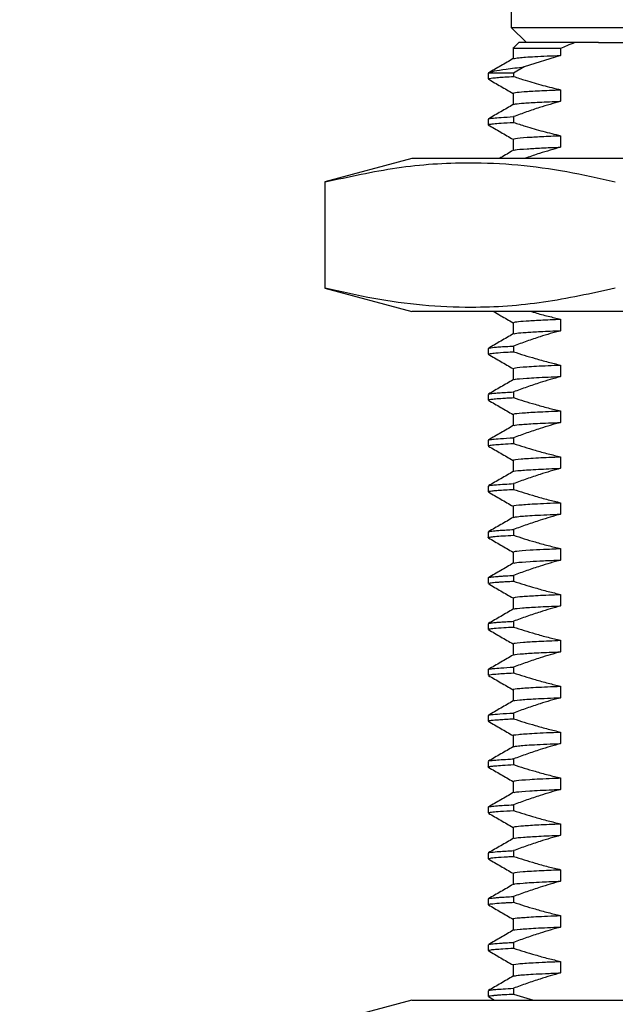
# Model space of a CAD drawing. Header units: millimetres. Extents: x 15 to 415, y 5 to 292.
# Tile 20 of 34: x 173 to 192, y 104 to 136. Entities that reach past the tile are written whole.
import ezdxf

# ---------------------------------------------------------------- set-up
doc = ezdxf.new("R2010")
doc.units = ezdxf.units.MM
doc.styles.add('SLDTEXTSTYLE0', font='TXT', dxfattribs={"width": 0.75})
doc.dimstyles.new('SLDDIMSTYLE5', dxfattribs={"dimtxt": 2.645833, "dimasz": 3.302, "dimexe": 0, "dimexo": 0.0625, "dimgap": 0.661458, "dimtad": 0, "dimtih": 1, "dimtoh": 1, "dimdec": 1, "dimrnd": 1e-09, "dimzin": 12, "dimdsep": 46, "dimtxsty": 'SLDTEXTSTYLE0', "dimsah": 1, "dimcen": 0.09, "dimadec": 0, "dimazin": 3, "dimtfac": 1, "dimtdec": 1, "dimtofl": 0, "dimtmove": 0, "dimatfit": 3, "dimfxl": 1, "dimfrac": 2, "dimtolj": 1, "dimtzin": 12, "dimarcsym": 0})

# ---------------------------------------------------------------- blocks, each defined once
blk = doc.blocks.new('_D_14')
at = {"color": 7, "linetype": 'Continuous', "lineweight": 0}
for p, q in [((191.439, 189.067), (149.244, 189.067)), ((150.244, 189.067), (150.244, 145.787)), ((150.244, 80.417), (150.244, 137.379)), ((196.871, 80.417), (149.244, 80.417))]:
    blk.add_line(p, q, dxfattribs=at)
at = {"color": 7, "linetype": 'Continuous', "lineweight": 18}
for points in [[(150.244, 189.067), (149.736, 185.765), (150.752, 185.765)], [(150.244, 80.417), (150.752, 83.719), (149.736, 83.719)]]:
    blk.add_solid(points, dxfattribs=at)
at = {"color": 7, "linetype": 'Continuous', "lineweight": 18, "attachment_point": 1, "style": 'SLDTEXTSTYLE0'}
for s, insert, char_height in [('108.6', (120.936, 144.994), 2.6458), ('MAXIMUM - BEST BRIGHTNESS', (130.723, 144.994), 2.64583), ('104.9 MINIMUM - BEST HOMOGENEITY', (118.773, 140.79), 2.64583)]:
    blk.add_mtext(s, dxfattribs=dict(at, insert=insert, char_height=char_height))

msp = doc.modelspace()

# ---------------------------------------------------------------- linework, layer by layer
at = {"color": 7, "linetype": 'Continuous', "lineweight": 25}
for p, q in [((188.821, 139.067), (188.821, 135.567)), ((188.821, 135.567), (189.321, 135.067)), ((188.821, 135.567), (217.142, 135.567)), ((188.883, 134.911), (188.883, 134.539)), ((189.071, 135.067), (188.888, 134.884)), ((190.903, 135.067), (189.071, 135.067)), ((191.68, 135.067), (190.903, 135.067)), ((191.68, 135.067), (195.371, 135.067)), ((190.439, 134.649), (189.245, 134.272)), ((190.439, 134.879), (190.439, 134.649)), ((189.245, 134.272), (188.902, 134.067)), ((188.071, 134.067), (188.071, 133.88)), ((188.902, 134.067), (188.071, 134.067)), ((188.902, 134.067), (188.902, 133.959)), ((188.883, 133.411), (188.883, 133.039)), ((190.439, 133.524), (190.439, 133.149)), ((188.902, 132.647), (188.902, 132.459)), ((188.071, 132.567), (188.071, 132.38)), ((188.076, 132.567), (188.072, 132.57)), ((190.439, 132.024), (190.439, 131.649)), ((188.883, 131.911), (188.883, 131.539)), ((185.571, 131.276), (182.721, 130.512)), ((203.071, 131.276), (185.571, 131.276)), ((182.721, 130.512), (182.721, 127.039)), ((182.736, 130.512), (182.721, 130.512)), ((182.736, 127.039), (182.736, 130.512)), ((182.721, 127.039), (185.571, 126.276)), ((182.721, 127.039), (182.736, 127.039)), ((203.071, 126.276), (185.571, 126.276)), ((188.883, 125.911), (188.883, 125.539)), ((190.439, 126.024), (190.439, 125.649)), ((188.071, 125.067), (188.071, 124.88)), ((188.075, 125.067), (188.074, 125.072)), ((188.902, 125.147), (188.902, 124.959)), ((188.883, 124.411), (188.883, 124.039)), ((190.439, 124.524), (190.439, 124.149)), ((188.902, 123.647), (188.902, 123.459)), ((188.071, 123.567), (188.071, 123.38)), ((190.439, 123.024), (190.439, 122.649)), ((188.883, 122.911), (188.883, 122.539)), ((188.074, 122.067), (188.071, 122.069)), ((188.071, 122.067), (188.071, 121.88)), ((188.902, 122.147), (188.902, 121.959)), ((188.883, 121.411), (188.883, 121.039)), ((190.439, 121.524), (190.439, 121.149)), ((188.071, 120.567), (188.071, 120.38)), ((188.902, 120.647), (188.902, 120.459)), ((188.883, 119.911), (188.883, 119.539)), ((190.439, 120.024), (190.439, 119.649)), ((188.902, 119.147), (188.902, 118.959)), ((188.071, 119.067), (188.071, 118.88)), ((190.439, 118.524), (190.439, 118.149)), ((188.883, 118.411), (188.883, 118.039)), ((188.071, 117.567), (188.071, 117.38)), ((188.902, 117.647), (188.902, 117.459)), ((188.883, 116.911), (188.883, 116.539)), ((190.439, 117.024), (190.439, 116.649)), ((188.071, 116.067), (188.071, 115.88)), ((188.075, 116.067), (188.072, 116.07)), ((188.902, 116.147), (188.902, 115.959)), ((188.883, 115.411), (188.883, 115.039)), ((190.439, 115.524), (190.439, 115.149)), ((188.902, 114.647), (188.902, 114.459)), ((188.071, 114.567), (188.071, 114.38)), ((190.439, 114.024), (190.439, 113.649)), ((188.883, 113.911), (188.883, 113.539)), ((188.071, 113.067), (188.071, 112.88)), ((188.902, 113.147), (188.902, 112.959)), ((188.883, 112.411), (188.883, 112.039)), ((190.439, 112.524), (190.439, 112.149)), ((188.071, 111.567), (188.071, 111.38)), ((188.902, 111.647), (188.902, 111.459)), ((188.883, 110.911), (188.883, 110.539)), ((190.439, 111.024), (190.439, 110.649)), ((188.902, 110.147), (188.902, 109.959)), ((188.071, 110.067), (188.071, 109.88)), ((190.439, 109.524), (190.439, 109.149)), ((188.883, 109.411), (188.883, 109.039)), ((188.071, 108.567), (188.071, 108.38)), ((188.902, 108.647), (188.902, 108.459)), ((188.883, 107.911), (188.883, 107.539)), ((190.439, 108.024), (190.439, 107.649)), ((188.071, 107.067), (188.071, 106.88)), ((188.902, 107.147), (188.902, 106.959)), ((188.883, 106.411), (188.883, 106.039)), ((190.439, 106.524), (190.439, 106.149)), ((188.902, 105.647), (188.902, 105.459)), ((188.071, 105.567), (188.071, 105.38)), ((190.439, 105.024), (190.439, 104.649)), ((188.883, 104.911), (188.883, 104.539)), ((188.071, 104.067), (188.071, 103.88)), ((188.076, 104.067), (188.073, 104.071)), ((188.902, 104.147), (188.902, 103.959)), ((185.571, 103.755), (182.721, 102.992)), ((185.571, 103.755), (220.571, 103.755)), ((188.076, 103.874), (188.281, 103.755)), ((188.902, 103.959), (189.555, 103.755))]:
    msp.add_line(p, q, dxfattribs=at)
for points, knots in [([(190.903, 135.067), (190.815, 135.034), (190.66, 134.974), (190.506, 134.908), (190.439, 134.879)], [0, 0, 0, 0, 0.564019, 1, 1, 1, 1]), ([(190.439, 134.879), (190.13, 134.879), (189.664, 134.879), (189.26, 134.879), (188.99, 134.879), (188.84, 134.879), (188.89, 134.879), (188.893, 134.879)], [0, 0, 0, 0, 0.331187, 0.501154, 0.67112, 0.977402, 1, 1, 1, 1]), ([(188.898, 134.543), (188.941, 134.553), (189.03, 134.576), (189.543, 134.612), (190.139, 134.637), (190.439, 134.649)], [0, 0, 0, 0, 0.314453, 0.655244, 1, 1, 1, 1]), ([(188.889, 134.543), (188.753, 134.464), (188.483, 134.308), (188.212, 134.152), (188.077, 134.074)], [0, 0, 0, 0, 0.499996, 1, 1, 1, 1]), ([(188.113, 134.082), (188.155, 134.102), (188.241, 134.141), (188.628, 134.205), (189.039, 134.25), (189.245, 134.272)], [0, 0, 0, 0, 0.31652, 0.655956, 1, 1, 1, 1]), ([(188.077, 133.88), (188.076, 133.882), (188.072, 133.888), (188.116, 133.899), (188.216, 133.913), (188.384, 133.929), (188.611, 133.944), (188.802, 133.954), (188.902, 133.959)], [0, 0, 0, 0, 0.079576, 0.240312, 0.424246, 0.631373, 0.80866, 1, 1, 1, 1]), ([(188.902, 133.959), (189.029, 133.918), (189.347, 133.814), (189.859, 133.664), (190.245, 133.571), (190.439, 133.524)], [0, 0, 0, 0, 0.249805, 0.624759, 1, 1, 1, 1]), ([(188.074, 133.875), (188.209, 133.797), (188.479, 133.641), (188.749, 133.486), (188.883, 133.408)], [0, 0, 0, 0, 0.5019594, 1, 1, 1, 1]), ([(188.892, 133.411), (188.904, 133.419), (188.93, 133.437), (189.225, 133.465), (189.704, 133.495), (190.194, 133.514), (190.439, 133.524)], [0, 0, 0, 0, 0.227551, 0.483109, 0.741222, 1, 1, 1, 1]), ([(188.889, 133.042), (188.753, 132.964), (188.483, 132.808), (188.212, 132.652), (188.076, 132.573)], [0, 0, 0, 0, 0.499996, 1, 1, 1, 1]), ([(190.439, 133.149), (190.209, 133.083), (189.836, 132.975), (189.324, 132.803), (189.043, 132.699), (188.902, 132.647)], [0, 0, 0, 0, 0.446455, 0.723182, 1, 1, 1, 1]), ([(188.911, 133.043), (188.921, 133.049), (188.948, 133.064), (189.227, 133.09), (189.703, 133.12), (190.193, 133.139), (190.439, 133.149)], [0, 0, 0, 0, 0.179692, 0.451083, 0.725189, 1, 1, 1, 1]), ([(188.082, 132.573), (188.09, 132.577), (188.11, 132.587), (188.238, 132.603), (188.48, 132.624), (188.756, 132.639), (188.902, 132.647)], [0, 0, 0, 0, 0.160334, 0.406999, 0.68689, 1, 1, 1, 1]), ([(188.075, 132.38), (188.074, 132.381), (188.063, 132.386), (188.109, 132.398), (188.234, 132.416), (188.48, 132.437), (188.756, 132.451), (188.902, 132.459)], [0, 0, 0, 0, 0.026995, 0.224618, 0.452664, 0.711127, 1, 1, 1, 1]), ([(188.074, 132.376), (188.209, 132.298), (188.479, 132.142), (188.749, 131.986), (188.883, 131.908)], [0, 0, 0, 0, 0.5016745, 1, 1, 1, 1]), ([(188.902, 132.459), (189.029, 132.418), (189.347, 132.314), (189.859, 132.164), (190.245, 132.071), (190.439, 132.024)], [0, 0, 0, 0, 0.2498053, 0.6247591, 1, 1, 1, 1]), ([(188.914, 131.911), (188.917, 131.919), (188.925, 131.939), (189.269, 131.968), (189.785, 131.998), (190.221, 132.016), (190.439, 132.024)], [0, 0, 0, 0, 0.226296, 0.544647, 0.772154, 1, 1, 1, 1]), ([(188.889, 131.543), (188.753, 131.464), (188.599, 131.375), (188.445, 131.286), (188.426, 131.276)], [0, 0, 0, 0, 0.8785247, 1, 1, 1, 1]), ([(188.927, 131.543), (188.931, 131.549), (188.943, 131.566), (189.271, 131.593), (189.784, 131.623), (190.22, 131.641), (190.439, 131.649)], [0, 0, 0, 0, 0.17691, 0.515582, 0.757611, 1, 1, 1, 1]), ([(190.439, 131.649), (190.209, 131.583), (189.836, 131.475), (189.443, 131.344), (189.279, 131.284), (189.256, 131.276)], [0, 0, 0, 0, 0.581107, 0.941294, 1, 1, 1, 1]), ([(182.736, 130.512), (183.518, 130.685), (185.082, 131.03), (187.19, 131.179), (189.043, 131.091), (190.64, 130.878), (191.699, 130.634), (192.229, 130.512)], [0, 0, 0, 0, 0.247953, 0.495845, 0.66385, 0.831951, 1, 1, 1, 1]), ([(192.229, 127.039), (191.447, 126.866), (189.883, 126.521), (187.775, 126.372), (185.922, 126.46), (184.326, 126.673), (183.266, 126.917), (182.736, 127.039)], [0, 0, 0, 0, 0.247953, 0.495845, 0.66385, 0.831951, 1, 1, 1, 1]), ([(188.246, 126.276), (188.325, 126.23), (188.537, 126.108), (188.749, 125.985), (188.883, 125.908)], [0, 0, 0, 0, 0.370676, 1, 1, 1, 1]), ([(189.491, 126.276), (189.528, 126.264), (189.709, 126.207), (190.025, 126.123), (190.305, 126.056), (190.439, 126.024)], [0, 0, 0, 0, 0.118349, 0.576954, 1, 1, 1, 1]), ([(188.895, 125.911), (188.914, 125.921), (188.948, 125.94), (189.288, 125.969), (189.753, 125.997), (190.21, 126.015), (190.439, 126.024)], [0, 0, 0, 0, 0.285125, 0.52196, 0.760755, 1, 1, 1, 1]), ([(190.439, 125.649), (190.214, 125.585), (189.844, 125.478), (189.333, 125.306), (189.045, 125.2), (188.902, 125.147)], [0, 0, 0, 0, 0.435638, 0.71777, 1, 1, 1, 1]), ([(188.921, 125.543), (188.937, 125.551), (188.97, 125.568), (189.29, 125.594), (189.753, 125.622), (190.21, 125.64), (190.439, 125.649)], [0, 0, 0, 0, 0.237778, 0.490298, 0.744909, 1, 1, 1, 1]), ([(188.889, 125.543), (188.753, 125.464), (188.483, 125.308), (188.212, 125.152), (188.077, 125.074)], [0, 0, 0, 0, 0.499996, 1, 1, 1, 1]), ([(188.075, 124.88), (188.074, 124.882), (188.072, 124.889), (188.133, 124.903), (188.313, 124.924), (188.586, 124.943), (188.824, 124.955), (188.902, 124.959)], [0, 0, 0, 0, 0.068905, 0.286142, 0.54678, 0.850804, 1, 1, 1, 1]), ([(188.079, 125.074), (188.084, 125.076), (188.098, 125.082), (188.158, 125.093), (188.265, 125.106), (188.475, 125.124), (188.732, 125.138), (188.902, 125.147)], [0, 0, 0, 0, 0.112481, 0.268111, 0.440171, 0.628659, 1, 1, 1, 1]), ([(188.902, 124.959), (189.135, 124.884), (189.512, 124.763), (190.025, 124.623), (190.305, 124.556), (190.439, 124.524)], [0, 0, 0, 0, 0.457475, 0.739678, 1, 1, 1, 1]), ([(188.076, 124.874), (188.212, 124.796), (188.481, 124.64), (188.749, 124.485), (188.883, 124.408)], [0, 0, 0, 0, 0.503432, 1, 1, 1, 1]), ([(188.915, 124.411), (188.917, 124.419), (188.921, 124.438), (189.298, 124.471), (189.849, 124.501), (190.301, 124.519), (190.439, 124.524)], [0, 0, 0, 0, 0.220679, 0.538431, 0.859526, 1, 1, 1, 1]), ([(188.889, 124.043), (188.753, 123.964), (188.483, 123.808), (188.212, 123.652), (188.077, 123.574)], [0, 0, 0, 0, 0.499996, 1, 1, 1, 1]), ([(190.439, 124.149), (190.214, 124.085), (189.844, 123.978), (189.333, 123.806), (189.045, 123.7), (188.902, 123.647)], [0, 0, 0, 0, 0.435638, 0.71777, 1, 1, 1, 1]), ([(188.927, 124.043), (188.93, 124.048), (188.939, 124.066), (189.301, 124.096), (189.849, 124.126), (190.301, 124.144), (190.439, 124.149)], [0, 0, 0, 0, 0.168971, 0.507806, 0.850206, 1, 1, 1, 1]), ([(188.089, 123.574), (188.091, 123.576), (188.097, 123.586), (188.209, 123.6), (188.4, 123.617), (188.62, 123.632), (188.811, 123.642), (188.902, 123.647)], [0, 0, 0, 0, 0.111712, 0.402529, 0.600645, 0.811533, 1, 1, 1, 1]), ([(188.076, 123.38), (188.077, 123.383), (188.079, 123.391), (188.152, 123.405), (188.298, 123.422), (188.5, 123.437), (188.711, 123.45), (188.84, 123.456), (188.902, 123.459)], [0, 0, 0, 0, 0.131575, 0.321906, 0.530453, 0.757212, 0.884146, 1, 1, 1, 1]), ([(188.076, 123.374), (188.212, 123.296), (188.481, 123.14), (188.749, 122.985), (188.883, 122.908)], [0, 0, 0, 0, 0.503432, 1, 1, 1, 1]), ([(188.902, 123.459), (189.135, 123.384), (189.512, 123.263), (190.025, 123.123), (190.305, 123.056), (190.439, 123.024)], [0, 0, 0, 0, 0.457475, 0.739678, 1, 1, 1, 1]), ([(188.922, 122.911), (188.914, 122.917), (188.891, 122.932), (189.153, 122.959), (189.637, 122.992), (190.171, 123.013), (190.439, 123.024)], [0, 0, 0, 0, 0.15638, 0.43492, 0.71695, 1, 1, 1, 1]), ([(188.889, 122.543), (188.753, 122.464), (188.483, 122.308), (188.212, 122.152), (188.077, 122.074)], [0, 0, 0, 0, 0.499996, 1, 1, 1, 1]), ([(190.439, 122.649), (190.214, 122.585), (189.844, 122.478), (189.333, 122.306), (189.045, 122.2), (188.902, 122.147)], [0, 0, 0, 0, 0.435638, 0.71777, 1, 1, 1, 1]), ([(188.921, 122.543), (188.918, 122.546), (188.904, 122.56), (189.156, 122.584), (189.636, 122.617), (190.171, 122.638), (190.439, 122.649)], [0, 0, 0, 0, 0.100429, 0.397443, 0.698178, 1, 1, 1, 1]), ([(188.082, 122.074), (188.086, 122.076), (188.101, 122.085), (188.213, 122.101), (188.456, 122.123), (188.747, 122.138), (188.902, 122.147)], [0, 0, 0, 0, 0.111094, 0.369222, 0.665528, 1, 1, 1, 1]), ([(188.079, 121.88), (188.077, 121.881), (188.063, 121.888), (188.131, 121.902), (188.289, 121.921), (188.547, 121.94), (188.78, 121.953), (188.902, 121.959)], [0, 0, 0, 0, 0.0532034, 0.279225, 0.5446041, 0.7619316, 1, 1, 1, 1]), ([(188.076, 121.874), (188.212, 121.796), (188.481, 121.64), (188.749, 121.485), (188.883, 121.408)], [0, 0, 0, 0, 0.503432, 1, 1, 1, 1]), ([(188.902, 121.959), (189.135, 121.884), (189.512, 121.763), (190.025, 121.623), (190.305, 121.556), (190.439, 121.524)], [0, 0, 0, 0, 0.457475, 0.739678, 1, 1, 1, 1]), ([(188.915, 121.411), (188.906, 121.414), (188.864, 121.429), (189.112, 121.456), (189.62, 121.491), (190.181, 121.514), (190.439, 121.524)], [0, 0, 0, 0, 0.0924414, 0.4078687, 0.7280884, 1, 1, 1, 1]), ([(188.902, 121.043), (188.9, 121.044), (188.871, 121.056), (189.118, 121.081), (189.619, 121.116), (190.181, 121.139), (190.439, 121.149)], [0, 0, 0, 0, 0.032242, 0.368592, 0.710052, 1, 1, 1, 1]), ([(190.439, 121.149), (190.214, 121.085), (189.844, 120.978), (189.333, 120.806), (189.045, 120.7), (188.902, 120.647)], [0, 0, 0, 0, 0.435638, 0.71777, 1, 1, 1, 1]), ([(188.889, 121.043), (188.753, 120.964), (188.483, 120.808), (188.212, 120.652), (188.077, 120.574)], [0, 0, 0, 0, 0.499996, 1, 1, 1, 1]), ([(188.08, 120.38), (188.081, 120.384), (188.084, 120.395), (188.199, 120.412), (188.39, 120.429), (188.613, 120.444), (188.808, 120.454), (188.902, 120.459)], [0, 0, 0, 0, 0.170593, 0.436408, 0.62458, 0.820713, 1, 1, 1, 1]), ([(188.083, 120.574), (188.085, 120.576), (188.093, 120.583), (188.173, 120.596), (188.338, 120.613), (188.58, 120.63), (188.8, 120.641), (188.902, 120.647)], [0, 0, 0, 0, 0.089079, 0.303416, 0.53697, 0.786653, 1, 1, 1, 1]), ([(188.902, 120.459), (189.135, 120.384), (189.512, 120.263), (190.025, 120.123), (190.305, 120.056), (190.439, 120.024)], [0, 0, 0, 0, 0.457475, 0.739678, 1, 1, 1, 1]), ([(188.076, 120.374), (188.212, 120.296), (188.481, 120.14), (188.749, 119.985), (188.883, 119.908)], [0, 0, 0, 0, 0.503432, 1, 1, 1, 1]), ([(188.896, 119.911), (188.892, 119.912), (188.84, 119.925), (189.046, 119.949), (189.523, 119.987), (190.133, 120.012), (190.439, 120.024)], [0, 0, 0, 0, 0.02888, 0.348213, 0.673169, 1, 1, 1, 1]), ([(188.889, 119.543), (188.753, 119.464), (188.483, 119.308), (188.212, 119.152), (188.077, 119.074)], [0, 0, 0, 0, 0.499996, 1, 1, 1, 1]), ([(190.439, 119.649), (190.214, 119.585), (189.844, 119.478), (189.333, 119.306), (189.045, 119.2), (188.902, 119.147)], [0, 0, 0, 0, 0.435638, 0.71777, 1, 1, 1, 1]), ([(188.904, 119.543), (188.942, 119.553), (189.024, 119.575), (189.533, 119.612), (190.136, 119.637), (190.439, 119.649)], [0, 0, 0, 0, 0.305213, 0.651607, 1, 1, 1, 1]), ([(188.088, 119.074), (188.095, 119.078), (188.116, 119.089), (188.257, 119.105), (188.458, 119.121), (188.658, 119.134), (188.822, 119.143), (188.902, 119.147)], [0, 0, 0, 0, 0.180762, 0.482035, 0.659303, 0.835618, 1, 1, 1, 1]), ([(188.072, 118.88), (188.072, 118.88), (188.069, 118.882), (188.078, 118.887), (188.099, 118.894), (188.155, 118.905), (188.285, 118.921), (188.534, 118.94), (188.782, 118.953), (188.902, 118.959)], [0, 0, 0, 0, 0.008428, 0.09659, 0.189131, 0.28605, 0.515907, 0.767166, 1, 1, 1, 1]), ([(188.076, 118.874), (188.212, 118.796), (188.481, 118.64), (188.749, 118.485), (188.883, 118.408)], [0, 0, 0, 0, 0.503432, 1, 1, 1, 1]), ([(188.902, 118.959), (189.135, 118.884), (189.512, 118.763), (190.025, 118.623), (190.305, 118.556), (190.439, 118.524)], [0, 0, 0, 0, 0.457475, 0.739678, 1, 1, 1, 1]), ([(188.898, 118.411), (188.915, 118.421), (188.951, 118.443), (189.342, 118.473), (189.855, 118.501), (190.244, 118.517), (190.439, 118.524)], [0, 0, 0, 0, 0.278214, 0.5968, 0.798326, 1, 1, 1, 1]), ([(188.889, 118.043), (188.753, 117.964), (188.483, 117.808), (188.212, 117.652), (188.077, 117.574)], [0, 0, 0, 0, 0.499996, 1, 1, 1, 1]), ([(190.439, 118.149), (190.214, 118.085), (189.844, 117.978), (189.333, 117.806), (189.045, 117.7), (188.902, 117.647)], [0, 0, 0, 0, 0.435638, 0.71777, 1, 1, 1, 1]), ([(188.922, 118.043), (188.937, 118.051), (188.974, 118.07), (189.344, 118.098), (189.855, 118.126), (190.244, 118.142), (190.439, 118.149)], [0, 0, 0, 0, 0.230391, 0.570086, 0.784963, 1, 1, 1, 1]), ([(188.071, 117.567), (188.071, 117.568), (188.072, 117.57), (188.08, 117.577), (188.11, 117.585), (188.179, 117.596), (188.257, 117.604), (188.36, 117.614), (188.493, 117.624), (188.667, 117.635), (188.818, 117.642), (188.902, 117.647)], [0, 0, 0, 0, 0.0328929, 0.0753337, 0.2571848, 0.3625695, 0.4735143, 0.590019, 0.7120837, 0.8397082, 1, 1, 1, 1]), ([(188.076, 117.374), (188.212, 117.296), (188.481, 117.14), (188.749, 116.985), (188.883, 116.908)], [0, 0, 0, 0, 0.503432, 1, 1, 1, 1]), ([(188.083, 117.38), (188.081, 117.383), (188.077, 117.389), (188.118, 117.398), (188.17, 117.407), (188.247, 117.416), (188.35, 117.425), (188.485, 117.435), (188.662, 117.447), (188.816, 117.455), (188.902, 117.459)], [0, 0, 0, 0, 0.138652, 0.240229, 0.347684, 0.461017, 0.580228, 0.705316, 0.836282, 1, 1, 1, 1]), ([(188.902, 117.459), (189.135, 117.384), (189.512, 117.263), (190.025, 117.123), (190.305, 117.056), (190.439, 117.024)], [0, 0, 0, 0, 0.4574745, 0.739678, 1, 1, 1, 1]), ([(188.91, 116.911), (188.908, 116.917), (188.903, 116.933), (189.165, 116.96), (189.651, 116.992), (190.176, 117.014), (190.439, 117.024)], [0, 0, 0, 0, 0.171244, 0.444993, 0.722027, 1, 1, 1, 1]), ([(190.439, 116.649), (190.214, 116.585), (189.844, 116.478), (189.333, 116.306), (189.045, 116.2), (188.902, 116.147)], [0, 0, 0, 0, 0.435638, 0.71777, 1, 1, 1, 1]), ([(188.917, 116.543), (188.917, 116.547), (188.917, 116.56), (189.168, 116.585), (189.65, 116.617), (190.176, 116.639), (190.439, 116.649)], [0, 0, 0, 0, 0.116262, 0.408172, 0.703585, 1, 1, 1, 1]), ([(188.889, 116.543), (188.753, 116.464), (188.483, 116.308), (188.212, 116.152), (188.077, 116.074)], [0, 0, 0, 0, 0.499996, 1, 1, 1, 1]), ([(188.073, 115.88), (188.072, 115.88), (188.059, 115.886), (188.111, 115.898), (188.258, 115.919), (188.527, 115.939), (188.791, 115.953), (188.902, 115.959)], [0, 0, 0, 0, 0.011644, 0.229583, 0.486884, 0.783534, 1, 1, 1, 1]), ([(188.082, 116.074), (188.091, 116.078), (188.113, 116.087), (188.207, 116.099), (188.305, 116.109), (188.366, 116.114), (188.436, 116.119), (188.514, 116.125), (188.603, 116.13), (188.727, 116.138), (188.833, 116.143), (188.902, 116.147)], [0, 0, 0, 0, 0.173191, 0.419603, 0.488393, 0.558944, 0.631254, 0.705324, 0.781154, 0.858744, 1, 1, 1, 1]), ([(188.902, 115.959), (189.135, 115.884), (189.512, 115.763), (190.025, 115.623), (190.305, 115.556), (190.439, 115.524)], [0, 0, 0, 0, 0.457475, 0.739678, 1, 1, 1, 1]), ([(188.076, 115.874), (188.212, 115.796), (188.481, 115.64), (188.749, 115.485), (188.883, 115.408)], [0, 0, 0, 0, 0.503432, 1, 1, 1, 1]), ([(188.922, 115.411), (188.913, 115.416), (188.887, 115.433), (189.168, 115.461), (189.678, 115.493), (190.185, 115.514), (190.439, 115.524)], [0, 0, 0, 0, 0.149503, 0.466022, 0.732619, 1, 1, 1, 1]), ([(188.889, 115.043), (188.753, 114.964), (188.483, 114.808), (188.212, 114.652), (188.077, 114.574)], [0, 0, 0, 0, 0.499996, 1, 1, 1, 1]), ([(190.439, 115.149), (190.214, 115.085), (189.844, 114.978), (189.333, 114.806), (189.045, 114.7), (188.902, 114.647)], [0, 0, 0, 0, 0.435638, 0.71777, 1, 1, 1, 1]), ([(188.92, 115.043), (188.916, 115.046), (188.9, 115.06), (189.172, 115.086), (189.677, 115.118), (190.185, 115.139), (190.439, 115.149)], [0, 0, 0, 0, 0.093096, 0.430607, 0.714885, 1, 1, 1, 1]), ([(188.079, 114.574), (188.08, 114.575), (188.085, 114.579), (188.131, 114.589), (188.248, 114.605), (188.477, 114.624), (188.753, 114.639), (188.902, 114.647)], [0, 0, 0, 0, 0.04263, 0.20686, 0.403804, 0.679022, 1, 1, 1, 1]), ([(188.076, 114.374), (188.212, 114.296), (188.481, 114.14), (188.749, 113.985), (188.883, 113.908)], [0, 0, 0, 0, 0.503432, 1, 1, 1, 1]), ([(188.082, 114.38), (188.08, 114.383), (188.075, 114.392), (188.165, 114.408), (188.342, 114.426), (188.595, 114.443), (188.797, 114.454), (188.902, 114.459)], [0, 0, 0, 0, 0.121182, 0.343965, 0.610351, 0.796844, 1, 1, 1, 1]), ([(188.902, 114.459), (189.135, 114.384), (189.512, 114.263), (190.025, 114.123), (190.305, 114.056), (190.439, 114.024)], [0, 0, 0, 0, 0.457475, 0.739678, 1, 1, 1, 1]), ([(188.91, 113.911), (188.902, 113.914), (188.86, 113.927), (189.081, 113.953), (189.565, 113.988), (190.147, 114.012), (190.439, 114.024)], [0, 0, 0, 0, 0.075285, 0.379835, 0.689155, 1, 1, 1, 1]), ([(188.895, 113.543), (188.894, 113.543), (188.866, 113.555), (189.087, 113.578), (189.563, 113.613), (190.146, 113.637), (190.439, 113.649)], [0, 0, 0, 0, 0.013938, 0.338693, 0.668533, 1, 1, 1, 1]), ([(190.439, 113.649), (190.214, 113.585), (189.844, 113.478), (189.333, 113.306), (189.045, 113.2), (188.902, 113.147)], [0, 0, 0, 0, 0.435638, 0.71777, 1, 1, 1, 1]), ([(188.889, 113.543), (188.753, 113.464), (188.483, 113.308), (188.212, 113.152), (188.077, 113.074)], [0, 0, 0, 0, 0.499996, 1, 1, 1, 1]), ([(188.077, 113.074), (188.077, 113.074), (188.069, 113.08), (188.175, 113.096), (188.415, 113.12), (188.741, 113.138), (188.902, 113.147)], [0, 0, 0, 0, 0.0015, 0.296283, 0.650989, 1, 1, 1, 1]), ([(188.073, 112.88), (188.081, 112.886), (188.099, 112.899), (188.243, 112.916), (188.443, 112.933), (188.649, 112.946), (188.82, 112.955), (188.902, 112.959)], [0, 0, 0, 0, 0.232358, 0.505739, 0.673854, 0.843216, 1, 1, 1, 1]), ([(188.076, 112.874), (188.212, 112.796), (188.481, 112.64), (188.749, 112.485), (188.883, 112.408)], [0, 0, 0, 0, 0.503432, 1, 1, 1, 1]), ([(188.902, 112.959), (189.135, 112.884), (189.512, 112.763), (190.025, 112.623), (190.305, 112.556), (190.439, 112.524)], [0, 0, 0, 0, 0.457475, 0.739678, 1, 1, 1, 1]), ([(188.893, 112.411), (188.89, 112.412), (188.838, 112.424), (189.038, 112.448), (189.507, 112.486), (190.128, 112.512), (190.439, 112.524)], [0, 0, 0, 0, 0.022084, 0.335987, 0.666983, 1, 1, 1, 1]), ([(188.889, 112.043), (188.753, 111.964), (188.483, 111.808), (188.212, 111.652), (188.077, 111.574)], [0, 0, 0, 0, 0.499996, 1, 1, 1, 1]), ([(190.439, 112.149), (190.214, 112.085), (189.844, 111.978), (189.333, 111.806), (189.045, 111.7), (188.902, 111.647)], [0, 0, 0, 0, 0.435638, 0.71777, 1, 1, 1, 1]), ([(188.906, 112.043), (188.941, 112.053), (189.017, 112.075), (189.518, 112.111), (190.131, 112.137), (190.439, 112.149)], [0, 0, 0, 0, 0.292159, 0.645002, 1, 1, 1, 1]), ([(188.075, 111.38), (188.074, 111.381), (188.071, 111.386), (188.096, 111.394), (188.159, 111.406), (188.294, 111.421), (188.529, 111.439), (188.773, 111.452), (188.902, 111.459)], [0, 0, 0, 0, 0.054528, 0.17953, 0.319479, 0.521572, 0.748414, 1, 1, 1, 1]), ([(188.079, 111.574), (188.079, 111.574), (188.076, 111.579), (188.135, 111.59), (188.262, 111.606), (188.483, 111.623), (188.714, 111.637), (188.868, 111.645), (188.902, 111.647)], [0, 0, 0, 0, 0.014102, 0.219178, 0.444027, 0.688647, 0.931048, 1, 1, 1, 1]), ([(188.902, 111.459), (189.135, 111.384), (189.512, 111.263), (190.025, 111.123), (190.305, 111.056), (190.439, 111.024)], [0, 0, 0, 0, 0.457475, 0.739678, 1, 1, 1, 1]), ([(188.076, 111.374), (188.212, 111.296), (188.481, 111.14), (188.749, 110.985), (188.883, 110.908)], [0, 0, 0, 0, 0.503432, 1, 1, 1, 1]), ([(188.901, 110.911), (188.916, 110.921), (188.948, 110.942), (189.386, 110.977), (189.943, 111.005), (190.35, 111.021), (190.439, 111.024)], [0, 0, 0, 0, 0.271327, 0.589863, 0.911161, 1, 1, 1, 1]), ([(188.889, 110.543), (188.753, 110.464), (188.483, 110.308), (188.212, 110.152), (188.077, 110.074)], [0, 0, 0, 0, 0.499996, 1, 1, 1, 1]), ([(190.439, 110.649), (190.214, 110.585), (189.844, 110.478), (189.333, 110.306), (189.045, 110.2), (188.902, 110.147)], [0, 0, 0, 0, 0.435638, 0.71777, 1, 1, 1, 1]), ([(188.923, 110.543), (188.936, 110.55), (188.97, 110.569), (189.389, 110.602), (189.943, 110.63), (190.35, 110.646), (190.439, 110.649)], [0, 0, 0, 0, 0.223027, 0.562677, 0.905272, 1, 1, 1, 1]), ([(188.084, 110.074), (188.084, 110.075), (188.082, 110.081), (188.166, 110.095), (188.333, 110.112), (188.586, 110.13), (188.793, 110.141), (188.902, 110.147)], [0, 0, 0, 0, 0.048157, 0.279535, 0.562592, 0.770728, 1, 1, 1, 1]), ([(188.076, 109.88), (188.079, 109.885), (188.088, 109.895), (188.213, 109.914), (188.457, 109.935), (188.748, 109.951), (188.902, 109.959)], [0, 0, 0, 0, 0.184374, 0.421752, 0.693631, 1, 1, 1, 1]), ([(188.076, 109.874), (188.212, 109.796), (188.481, 109.64), (188.749, 109.485), (188.883, 109.408)], [0, 0, 0, 0, 0.503432, 1, 1, 1, 1]), ([(188.902, 109.959), (189.135, 109.884), (189.512, 109.763), (190.025, 109.623), (190.305, 109.556), (190.439, 109.524)], [0, 0, 0, 0, 0.457475, 0.739678, 1, 1, 1, 1]), ([(188.917, 109.411), (188.916, 109.418), (188.913, 109.435), (189.203, 109.463), (189.683, 109.494), (190.186, 109.514), (190.439, 109.524)], [0, 0, 0, 0, 0.2068333, 0.4690858, 0.7341608, 1, 1, 1, 1]), ([(190.439, 109.149), (190.214, 109.085), (189.844, 108.978), (189.333, 108.806), (189.045, 108.7), (188.902, 108.647)], [0, 0, 0, 0, 0.435638, 0.71777, 1, 1, 1, 1]), ([(188.927, 109.043), (188.928, 109.048), (188.929, 109.063), (189.205, 109.088), (189.682, 109.119), (190.186, 109.139), (190.439, 109.149)], [0, 0, 0, 0, 0.154209, 0.433862, 0.716523, 1, 1, 1, 1]), ([(188.889, 109.043), (188.753, 108.964), (188.483, 108.808), (188.212, 108.652), (188.077, 108.574)], [0, 0, 0, 0, 0.499996, 1, 1, 1, 1]), ([(188.083, 108.574), (188.083, 108.575), (188.082, 108.582), (188.183, 108.597), (188.418, 108.621), (188.734, 108.638), (188.902, 108.647)], [0, 0, 0, 0, 0.044691, 0.312687, 0.63438, 1, 1, 1, 1]), ([(188.08, 108.38), (188.077, 108.382), (188.067, 108.389), (188.138, 108.404), (188.324, 108.425), (188.601, 108.444), (188.832, 108.456), (188.902, 108.459)], [0, 0, 0, 0, 0.067823, 0.294683, 0.561116, 0.867108, 1, 1, 1, 1]), ([(188.076, 108.374), (188.212, 108.296), (188.481, 108.14), (188.749, 107.985), (188.883, 107.908)], [0, 0, 0, 0, 0.503432, 1, 1, 1, 1]), ([(188.902, 108.459), (189.135, 108.384), (189.512, 108.263), (190.025, 108.123), (190.305, 108.056), (190.439, 108.024)], [0, 0, 0, 0, 0.457475, 0.739678, 1, 1, 1, 1]), ([(188.921, 107.911), (188.913, 107.916), (188.885, 107.933), (189.178, 107.962), (189.708, 107.995), (190.227, 108.016), (190.439, 108.024)], [0, 0, 0, 0, 0.142633, 0.459039, 0.779672, 1, 1, 1, 1]), ([(188.889, 107.543), (188.753, 107.464), (188.483, 107.308), (188.212, 107.152), (188.077, 107.074)], [0, 0, 0, 0, 0.499996, 1, 1, 1, 1]), ([(190.439, 107.649), (190.214, 107.585), (189.844, 107.478), (189.333, 107.306), (189.045, 107.2), (188.902, 107.147)], [0, 0, 0, 0, 0.435638, 0.71777, 1, 1, 1, 1]), ([(188.918, 107.543), (188.915, 107.546), (188.897, 107.56), (189.183, 107.587), (189.707, 107.62), (190.227, 107.641), (190.439, 107.649)], [0, 0, 0, 0, 0.085768, 0.423159, 0.765059, 1, 1, 1, 1]), ([(188.079, 106.88), (188.08, 106.884), (188.085, 106.895), (188.217, 106.914), (188.418, 106.931), (188.611, 106.944), (188.739, 106.951), (188.842, 106.956), (188.902, 106.959)], [0, 0, 0, 0, 0.172375, 0.431751, 0.7252, 0.805616, 0.888255, 1, 1, 1, 1]), ([(188.08, 107.074), (188.082, 107.075), (188.088, 107.08), (188.127, 107.088), (188.196, 107.098), (188.303, 107.109), (188.451, 107.121), (188.645, 107.133), (188.814, 107.142), (188.902, 107.147)], [0, 0, 0, 0, 0.066629, 0.197321, 0.337766, 0.487964, 0.647916, 0.81762, 1, 1, 1, 1]), ([(188.902, 106.959), (189.135, 106.884), (189.512, 106.763), (190.025, 106.623), (190.305, 106.556), (190.439, 106.524)], [0, 0, 0, 0, 0.457475, 0.739678, 1, 1, 1, 1]), ([(188.076, 106.874), (188.212, 106.796), (188.481, 106.64), (188.749, 106.485), (188.883, 106.408)], [0, 0, 0, 0, 0.503432, 1, 1, 1, 1]), ([(188.912, 106.411), (188.903, 106.414), (188.86, 106.428), (189.084, 106.453), (189.568, 106.489), (190.148, 106.512), (190.439, 106.524)], [0, 0, 0, 0, 0.078761, 0.382201, 0.69035, 1, 1, 1, 1]), ([(188.889, 106.043), (188.753, 105.964), (188.483, 105.808), (188.212, 105.652), (188.077, 105.574)], [0, 0, 0, 0, 0.499996, 1, 1, 1, 1]), ([(188.897, 106.043), (188.895, 106.043), (188.866, 106.055), (189.09, 106.078), (189.566, 106.114), (190.147, 106.137), (190.439, 106.149)], [0, 0, 0, 0, 0.017648, 0.341218, 0.669809, 1, 1, 1, 1]), ([(190.439, 106.149), (190.214, 106.085), (189.844, 105.978), (189.333, 105.806), (189.045, 105.7), (188.902, 105.647)], [0, 0, 0, 0, 0.435638, 0.71777, 1, 1, 1, 1]), ([(188.088, 105.574), (188.089, 105.576), (188.094, 105.585), (188.222, 105.602), (188.446, 105.621), (188.695, 105.636), (188.835, 105.643), (188.902, 105.647)], [0, 0, 0, 0, 0.098392, 0.387413, 0.711562, 0.861799, 1, 1, 1, 1]), ([(188.073, 105.38), (188.076, 105.384), (188.082, 105.392), (188.158, 105.406), (188.305, 105.422), (188.54, 105.44), (188.778, 105.453), (188.902, 105.459)], [0, 0, 0, 0, 0.150663, 0.332747, 0.536099, 0.75769, 1, 1, 1, 1]), ([(188.076, 105.374), (188.212, 105.296), (188.481, 105.14), (188.749, 104.985), (188.883, 104.908)], [0, 0, 0, 0, 0.5034324, 1, 1, 1, 1]), ([(188.902, 105.459), (189.135, 105.384), (189.512, 105.263), (190.025, 105.123), (190.305, 105.056), (190.439, 105.024)], [0, 0, 0, 0, 0.457475, 0.739678, 1, 1, 1, 1]), ([(188.89, 104.911), (188.888, 104.911), (188.836, 104.923), (189.025, 104.947), (189.417, 104.978), (189.927, 105.004), (190.268, 105.018), (190.439, 105.024)], [0, 0, 0, 0, 0.0152885, 0.3289403, 0.6482385, 0.8241073, 1, 1, 1, 1]), ([(190.439, 104.649), (190.214, 104.585), (189.844, 104.478), (189.333, 104.306), (189.045, 104.2), (188.902, 104.147)], [0, 0, 0, 0, 0.435638, 0.71777, 1, 1, 1, 1]), ([(188.909, 104.543), (188.939, 104.552), (189.007, 104.574), (189.423, 104.603), (189.926, 104.629), (190.268, 104.643), (190.439, 104.649)], [0, 0, 0, 0, 0.284642, 0.625018, 0.812496, 1, 1, 1, 1]), ([(188.889, 104.543), (188.753, 104.464), (188.483, 104.308), (188.212, 104.152), (188.077, 104.074)], [0, 0, 0, 0, 0.499996, 1, 1, 1, 1]), ([(188.08, 104.074), (188.085, 104.076), (188.101, 104.084), (188.177, 104.096), (188.322, 104.111), (188.55, 104.128), (188.78, 104.14), (188.902, 104.147)], [0, 0, 0, 0, 0.121667, 0.307866, 0.511552, 0.742265, 1, 1, 1, 1]), ([(188.084, 103.88), (188.083, 103.884), (188.082, 103.895), (188.176, 103.908), (188.264, 103.917), (188.289, 103.92), (188.313, 103.922), (188.345, 103.925), (188.387, 103.928), (188.472, 103.935), (188.628, 103.945), (188.803, 103.954), (188.902, 103.959)], [0, 0, 0, 0, 0.166519, 0.444335, 0.488159, 0.508011, 0.535401, 0.570328, 0.612792, 0.662794, 0.810466, 1, 1, 1, 1])]:
    msp.add_open_spline(points, degree=3, knots=knots, dxfattribs=at)

# ---------------------------------------------------------------- dimensions: what is measured, and where the dimension line sits
at = {"color": 7, "linetype": 'Continuous', "lineweight": 18}
dim = msp.add_linear_dim(base=(150.24384, 80.41734), p1=(192.4389, 189.06734), p2=(197.87107, 80.41735), angle=270.00001, text='<> MAXIMUM - BEST BRIGHTNESS\\P104.9 MINIMUM - BEST HOMOGENEITY', dimstyle='SLDDIMSTYLE5', dxfattribs=at)
dim.commit()
dim.dimension.update_dxf_attribs({"geometry": '_D_14', "text_midpoint": (150.24383, 141.58302), "dimtype": 160})

doc.saveas('drawing.dxf')
